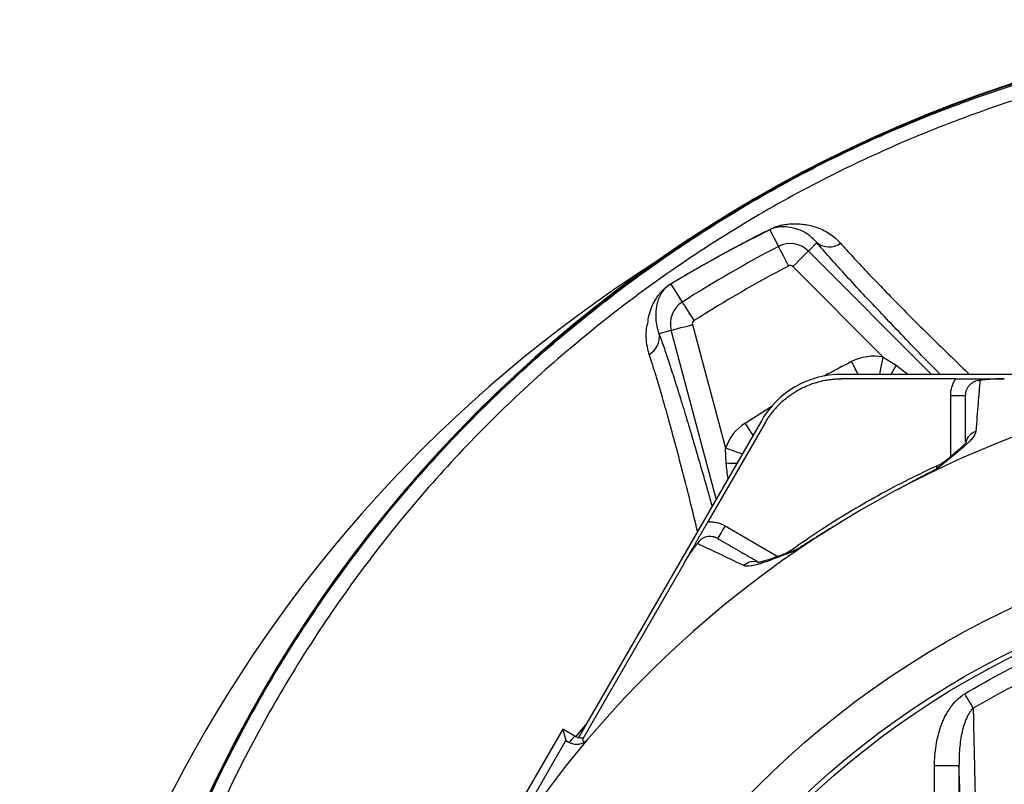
# Model space of a CAD drawing. Header units: millimetres. Extents: x 1733 to 2921, y 1515 to 2969.
# Tile 10 of 13: x 1733 to 2135, y 2655 to 2967. Entities that reach past the tile are written whole.
import ezdxf

# ---------------------------------------------------------------- set-up
doc = ezdxf.new("R2010")
doc.units = ezdxf.units.MM
doc.header["$LTSCALE"] = 2

msp = doc.modelspace()

# ---------------------------------------------------------------- linework, layer by layer
at = {"color": 7, "linetype": 'Continuous', "lineweight": 25}
for p, q in [((2038.98, 2881.01), (2042.53, 2874.21)), ((2058.19, 2875.77), (2054.76, 2872.33)), ((2085.31, 2829.07), (2048.41, 2865.98)), ((1998.62, 2858.88), (2003.27, 2851.54)), ((2007.46, 2842.34), (2020.97, 2791.92)), ((1993.84, 2838.69), (1998.78, 2840.01)), ((2085.31, 2829.07), (2090.55, 2825.79)), ((2167.07, 2822.02), (2068.3, 2822.02)), ((2114.97, 2820.24), (2068.3, 2820.24)), ((2112.85, 2813.38), (2118.85, 2813.38)), ((2035.58, 2803.13), (1960.97, 2673.9)), ((2037.12, 2802.24), (2013.79, 2761.83)), ((2021.2, 2785.75), (2020.97, 2791.92)), ((2003.9, 2744.7), (1962.72, 2673.36)), ((1954.5, 2677.31), (1879.42, 2547.26)), ((1954.5, 2677.31), (1955.77, 2672.59)), ((1959.43, 2674.47), (1954.5, 2677.31)), ((1884.14, 2548.53), (1955.77, 2672.59)), ((1955.77, 2672.59), (1957.15, 2671.79)), ((2116.25, 2662.35), (2106.27, 2662.35)), ((2106.27, 2607.38), (2106.27, 2662.35)), ((2116.25, 2662.35), (2116.25, 2607.38))]:
    msp.add_line(p, q, dxfattribs=at)
at = {"color": 8, "linetype": 'Continuous', "lineweight": 25}
for p, q in [((2054.76, 2872.33), (2105.07, 2822.02)), ((2017.2, 2771.29), (1998.78, 2840.01)), ((2112.85, 2788.47), (2112.85, 2813.38)), ((2020.79, 2760.23), (2042.36, 2747.77)), ((1959.67, 2674.07), (1963.92, 2679))]:
    msp.add_line(p, q, dxfattribs=at)
at = {"color": 7, "linetype": 'Continuous', "lineweight": 25, "flags": 128}
for points in [[(2042.53, 2874.21), (2042.65, 2873.98), (2042.91, 2873.48), (2043.31, 2872.72), (2043.83, 2871.73), (2044.45, 2870.54), (2045.15, 2869.2), (2045.91, 2867.75), (2046.7, 2866.24)], [(2054.76, 2872.33), (2054.58, 2872.16), (2054.18, 2871.76), (2053.58, 2871.15), (2052.79, 2870.36), (2051.84, 2869.41), (2050.76, 2868.34), (2049.61, 2867.18), (2048.41, 2865.98)], [(2003.27, 2851.54), (2003.41, 2851.33), (2003.71, 2850.85), (2004.17, 2850.13), (2004.77, 2849.18), (2005.49, 2848.05), (2006.3, 2846.77), (2007.18, 2845.38), (2008.09, 2843.95)], [(1998.78, 2840.01), (1999.02, 2840.08), (1999.57, 2840.23), (2000.4, 2840.45), (2001.48, 2840.74), (2002.78, 2841.09), (2004.24, 2841.48), (2005.82, 2841.9), (2007.46, 2842.34)], [(2020.79, 2760.23), (2020.2, 2759.21), (2019.64, 2758.24), (2019.12, 2757.34), (2018.67, 2756.55), (2018.29, 2755.91), (2018.02, 2755.43), (2017.85, 2755.13), (2017.79, 2755.03)], [(2122.05, 2685.89), (2121.69, 2686.5), (2121.3, 2687.16), (2120.88, 2687.85), (2120.45, 2688.58), (2120, 2689.33), (2119.53, 2690.1), (2119.06, 2690.89), (2118.59, 2691.68)]]:
    msp.add_lwpolyline(points, dxfattribs=at)
at = {"color": 8, "linetype": 'Continuous', "lineweight": 25, "flags": 128}
for points in [[(2083.95, 2822.02), (2084.14, 2822.99), (2084.39, 2824.31), (2084.68, 2825.8), (2084.99, 2827.4), (2085.31, 2829.07)], [(2075.09, 2822.02), (2074.63, 2822.93), (2073.94, 2824.28), (2073.2, 2825.73), (2072.42, 2827.25)], [(2029, 2802.17), (2034.28, 2805.55), (2039.61, 2808.86), (2039.68, 2808.91)], [(2032.19, 2797.25), (2031.64, 2798.1), (2030.81, 2799.38), (2029.92, 2800.75), (2029, 2802.17)], [(2027.76, 2789.58), (2026.83, 2789.9), (2025.56, 2790.34), (2024.12, 2790.83), (2022.58, 2791.37), (2020.97, 2791.92)]]:
    msp.add_lwpolyline(points, dxfattribs=at)
at = {"color": 7, "linetype": 'Continuous', "lineweight": 25}
for radius in [365.99, 350, 348]:
    msp.add_circle((2292.89, 2395.24), radius, dxfattribs=at)
for centre, radius, start, end in [((2308.89, 2417.24), 550.66, 101.2329, 175.7713), ((2308.89, 2417.24), 550.35, 101.2329, 175.7713), ((2038.29, 2881.93), 1.14, 306.8898, 328.0838), ((2292.89, 2395.24), 540.45, 117.5963, 122.4037), ((2047.37, 2864.95), 10.45, 45, 117.5963), ((2063.18, 2882.11), 8.07, 231.8197, 305.6318), ((2292.89, 2395.24), 560, 122.5894, 242.6014), ((2292.89, 2395.24), 531.46, 117.5963, 122.4037), ((2047.37, 2864.95), 1.46, 45, 117.5963), ((1997.38, 2860.45), 2, 308.3437, 320.4532), ((2008.87, 2842.72), 10.45, 122.4037, 195), ((2008.87, 2842.72), 1.46, 122.4037, 195), ((1985.81, 2837.28), 8.15, 299.4772, 9.9653), ((2081.52, 2809.43), 20.01, 79.0652, 117.0368), ((2068.3, 2784.24), 37.78, 90, 150), ((2292.89, 2395.24), 430.02, 106.818, 139.8096), ((2039.88, 2785.39), 20.01, 122.9632, 160.9348), ((2098.85, 2802.87), 20, 294.8259, 309.1605), ((2036.9, 2767.09), 20, 290.7421, 305.1513), ((2292.89, 2395.24), 430.02, 139.8096, 160.1904), ((2289.89, 2390.05), 436, 139.2822, 139.7441)]:
    msp.add_arc(centre, radius, start, end, dxfattribs=at)
at = {"color": 8, "linetype": 'Continuous', "lineweight": 25}
for centre, radius, start, end in [((2292.89, 2395.24), 485.01, 117.0368, 118.5289), ((2230.01, 2746.46), 160.45, 150.3688, 151.903), ((2124.77, 2793), 5.93, 106.158, 166.0217), ((2020.16, 2624.95), 160.79, 88.0989, 89.6299), ((2032.48, 2739.7), 5.94, 73.3112, 133.7661)]:
    msp.add_arc(centre, radius, start, end, dxfattribs=at)
for centre, major_axis, start_param, end_param in [((2079.74, 2834.65), (53.93, -41.22), 4.919718, 5.01431), ((2018.93, 2799.54), (-8.73, 67.31), 4.410468, 4.50506)]:
    msp.add_ellipse(centre, major_axis=major_axis, ratio=0.007121, start_param=start_param, end_param=end_param, dxfattribs=at)
at = {"color": 7, "linetype": 'Continuous', "lineweight": 25}
for points, knots in [([(1987.77, 1989.81), (1977.97, 1996.71), (1958.33, 2010.54), (1930.77, 2033.84), (1904.71, 2058.84), (1880.49, 2085.58), (1858.4, 2113.6), (1838.55, 2142.81), (1820.88, 2173.07), (1805.26, 2204.48), (1791.8, 2236.83), (1780.34, 2270.63), (1771.13, 2305.87), (1764.31, 2342.45), (1760.09, 2379.45), (1758.49, 2416.62), (1759.58, 2453.72), (1763.32, 2490.63), (1769.53, 2527.24), (1778.19, 2563.39), (1789.22, 2598.84), (1802.6, 2633.43), (1818.33, 2667.01), (1836.32, 2699.51), (1856.46, 2730.78), (1878.61, 2760.6), (1902.85, 2789), (1929.19, 2815.83), (1957.54, 2840.99), (1987.57, 2864.19), (2019.07, 2885.28), (2050.75, 2903.46), (2082.38, 2918.87), (2113.76, 2931.79), (2145.93, 2942.8), (2178.7, 2951.89), (2211.89, 2958.98), (2244.2, 2964.02), (2265.49, 2965.87), (2275.54, 2966.74)], [0, 0, 0, 0, 0.026927, 0.053952, 0.081009, 0.108033, 0.13496, 0.161114, 0.187358, 0.213634, 0.239881, 0.266036, 0.293796, 0.321663, 0.349566, 0.377432, 0.405191, 0.432911, 0.460725, 0.488573, 0.516388, 0.544109, 0.57184, 0.599666, 0.627525, 0.655351, 0.683082, 0.711375, 0.739769, 0.768197, 0.79659, 0.824883, 0.850209, 0.875625, 0.901092, 0.926565, 0.951995, 0.977329, 1, 1, 1, 1]), ([(2284.96, 2961.34), (2272, 2960.36), (2247.92, 2958.55), (2212.98, 2953.08), (2180.14, 2946.07), (2147.72, 2937.08), (2115.9, 2926.19), (2084.86, 2913.41), (2053.56, 2898.16), (2022.23, 2880.18), (1991.07, 2859.32), (1961.37, 2836.37), (1933.33, 2811.48), (1907.28, 2784.95), (1883.3, 2756.85), (1861.39, 2727.36), (1841.47, 2696.44), (1823.68, 2664.29), (1808.12, 2631.07), (1794.89, 2596.86), (1783.97, 2561.8), (1775.41, 2526.04), (1769.26, 2489.83), (1765.56, 2453.34), (1764.48, 2416.65), (1766.07, 2379.92), (1770.24, 2343.34), (1776.98, 2307.19), (1786.08, 2272.36), (1797.41, 2238.94), (1810.72, 2206.97), (1826.15, 2175.92), (1843.61, 2146.02), (1856.69, 2126.78), (1864.05, 2116.74), (1866.43, 2113.51), (1876.08, 2100.71), (1892.7, 2080.62), (1915.98, 2056.13), (1939.57, 2033.85), (1965, 2014), (1981.48, 1999.6), (1991.12, 1994.78), (1991.12, 1994.78)], [0, 0, 0, 0, 0.029314, 0.054488, 0.079756, 0.105067, 0.130373, 0.155627, 0.180792, 0.208899, 0.237106, 0.265348, 0.293555, 0.321663, 0.349212, 0.376856, 0.404531, 0.432175, 0.459724, 0.487263, 0.514896, 0.54256, 0.570192, 0.597729, 0.625288, 0.652953, 0.680654, 0.70832, 0.73588, 0.761845, 0.7879, 0.813984, 0.840037, 0.866, 0.866431, 0.868153, 0.875043, 0.902617, 0.92694, 0.95131, 0.975679, 1, 1, 1, 1, 1]), ([(1998.92, 2859.17), (2002.09, 2861.07), (2005.33, 2862.97), (2011.89, 2866.74), (2015.22, 2868.61), (2025.33, 2874.18), (2032.23, 2877.81), (2039.26, 2881.32)], [0, 0, 0, 0, 0.25, 0.25, 0.5, 0.5, 1, 1, 1, 1]), ([(2058.19, 2875.77), (2057.28, 2876.75), (2055.06, 2879.14), (2050.95, 2881.26), (2047.08, 2882.1), (2044.42, 2882.33), (2042.46, 2882.15), (2040.64, 2881.71), (2039.53, 2881.28), (2039.08, 2881.06), (2038.98, 2881.01)], [0, 0, 0, 0, 0.1715197, 0.4166157, 0.6619144, 0.7864799, 0.9106281, 0.9700517, 0.9932484, 1, 1, 1, 1]), ([(2039.26, 2881.32), (2039.85, 2881.62), (2040.37, 2881.84), (2041.36, 2882.23), (2041.81, 2882.39), (2043.08, 2882.78), (2043.82, 2882.95), (2045.2, 2883.21), (2045.83, 2883.3), (2046.74, 2883.38), (2047.03, 2883.4), (2047.61, 2883.43), (2047.89, 2883.44), (2048.16, 2883.45)], [0, 0, 0, 0, 0.125, 0.125, 0.25, 0.25, 0.5, 0.5, 0.75, 0.75, 0.875, 0.875, 1, 1, 1, 1]), ([(2048.16, 2883.45), (2048.36, 2883.45), (2048.55, 2883.46), (2048.94, 2883.47), (2049.14, 2883.47), (2049.73, 2883.47), (2050.14, 2883.46), (2051.37, 2883.41), (2052.21, 2883.34), (2054.75, 2883), (2056.47, 2882.61), (2059.9, 2881.4), (2061.6, 2880.59), (2064.07, 2878.99), (2064.87, 2878.4), (2066.43, 2877.08), (2067.17, 2876.35), (2067.88, 2875.55)], [0, 0, 0, 0, 0.03125, 0.03125, 0.0625, 0.0625, 0.125, 0.125, 0.25, 0.25, 0.5, 0.5, 0.75, 0.75, 0.875, 0.875, 1, 1, 1, 1]), ([(2038.98, 2881.01), (2032.03, 2877.45), (2021.6, 2872.08), (2008.27, 2864.57), (2001.83, 2860.78), (1998.62, 2858.88)], [0, 0, 0, 0, 0.498537, 0.749289, 1, 1, 1, 1]), ([(1989.39, 2844.4), (1989.58, 2845.44), (1989.83, 2846.49), (1990.49, 2848.59), (1990.9, 2849.66), (1991.7, 2851.31), (1991.99, 2851.87), (1992.68, 2853.02), (1993.06, 2853.62), (1993.77, 2854.58), (1994.03, 2854.91), (1994.62, 2855.6), (1994.95, 2855.97), (1995.55, 2856.58), (1995.77, 2856.79), (1996.26, 2857.24), (1996.54, 2857.48), (1997, 2857.85), (1997.17, 2857.98), (1997.51, 2858.24), (1997.68, 2858.37), (1998.22, 2858.74), (1998.58, 2858.97), (1998.92, 2859.17)], [0, 0, 0, 0, 0.25, 0.25, 0.5, 0.5, 0.625, 0.625, 0.75, 0.75, 0.8125, 0.8125, 0.875, 0.875, 0.90625, 0.90625, 0.9375, 0.9375, 0.953125, 0.953125, 0.96875, 0.96875, 1, 1, 1, 1]), ([(1998.62, 2858.88), (1998.48, 2858.8), (1998.34, 2858.71), (1998.03, 2858.51), (1997.87, 2858.4), (1997.56, 2858.18), (1997.41, 2858.06), (1997.15, 2857.85), (1997.03, 2857.75), (1996.71, 2857.47), (1996.54, 2857.31), (1996.24, 2857), (1996.11, 2856.86), (1995.75, 2856.46), (1995.56, 2856.22), (1995.21, 2855.76), (1995.06, 2855.54), (1994.65, 2854.92), (1994.43, 2854.53), (1994.04, 2853.78), (1993.87, 2853.42), (1993.43, 2852.36), (1993.21, 2851.69), (1992.87, 2850.36), (1992.75, 2849.71), (1992.65, 2848.91), (1992.63, 2848.75), (1992.6, 2848.43), (1992.58, 2848.27), (1992.54, 2847.77), (1992.51, 2847.41), (1992.46, 2846.27), (1992.45, 2845.44), (1992.61, 2842.77), (1992.97, 2840.78), (1993.84, 2838.69)], [0, 0, 0, 0, 0.007813, 0.007813, 0.015625, 0.015625, 0.023438, 0.023438, 0.03125, 0.03125, 0.046875, 0.046875, 0.0625, 0.0625, 0.09375, 0.09375, 0.125, 0.125, 0.1875, 0.1875, 0.25, 0.25, 0.375, 0.375, 0.5, 0.5, 0.53125, 0.53125, 0.5625, 0.5625, 0.625, 0.625, 0.75, 0.75, 1, 1, 1, 1]), ([(1989.82, 2830.18), (1989.45, 2831.54), (1988.71, 2834.25), (1988.56, 2838.02), (1988.73, 2841.74), (1989.39, 2843.16), (1989.39, 2844.4), (1989.39, 2844.4)], [0, 0, 0, 0, 0.246454, 0.493044, 0.746548, 0.999996, 1, 1, 1, 1]), ([(2044.1, 2810.89), (2044.3, 2811.08), (2044.71, 2811.44), (2045.35, 2811.98), (2045.99, 2812.5), (2046.64, 2813.01), (2047.31, 2813.49), (2047.99, 2813.97), (2048.68, 2814.43), (2050.07, 2815.31), (2052.25, 2816.52), (2055.28, 2817.86), (2058.44, 2818.92), (2061.14, 2819.55), (2063.33, 2819.91), (2064.98, 2820.1), (2066.64, 2820.22), (2067.75, 2820.24), (2068.3, 2820.24)], [0, 0, 0, 0, 0.031278, 0.062496, 0.093671, 0.124817, 0.155953, 0.187093, 0.218256, 0.249456, 0.373927, 0.499002, 0.624284, 0.749251, 0.812094, 0.874744, 0.937335, 1, 1, 1, 1]), ([(2112.85, 2813.38), (2112.85, 2814.61), (2113.03, 2815.8), (2113.57, 2817.54), (2113.79, 2818.12), (2114.32, 2819.21), (2114.62, 2819.74), (2114.97, 2820.24)], [0, 0, 0, 0, 0.5, 0.5, 0.75, 0.75, 1, 1, 1, 1]), ([(2114.97, 2820.24), (2115.84, 2820.24), (2116.69, 2820.24), (2118.37, 2820.24), (2119.18, 2820.24), (2120.76, 2820.24), (2121.53, 2820.24), (2122.71, 2820.24), (2123.11, 2820.24), (2123.72, 2820.24), (2123.93, 2820.24), (2124.37, 2820.24), (2124.59, 2820.24), (2125.03, 2820.24), (2125.25, 2820.24), (2125.68, 2820.24), (2125.9, 2820.24), (2126.53, 2820.24), (2126.93, 2820.24), (2128.12, 2820.24), (2128.89, 2820.24), (2130.49, 2820.24), (2131.3, 2820.24), (2132.98, 2820.24), (2133.86, 2820.24), (2134.74, 2820.24)], [0, 0, 0, 0, 0.125, 0.125, 0.25, 0.25, 0.375, 0.375, 0.4375, 0.4375, 0.46875, 0.46875, 0.5, 0.5, 0.53125, 0.53125, 0.5625, 0.5625, 0.625, 0.625, 0.75, 0.75, 0.875, 0.875, 1, 1, 1, 1]), ([(2124.8, 2819.55), (2123.99, 2819.54), (2123.2, 2819.36), (2122.12, 2818.88), (2121.77, 2818.68), (2121.12, 2818.22), (2120.82, 2817.97), (2120.28, 2817.39), (2120.04, 2817.07), (2119.61, 2816.41), (2119.44, 2816.06), (2119.15, 2815.32), (2119.04, 2814.94), (2118.89, 2814.17), (2118.85, 2813.78), (2118.85, 2813.38)], [0, 0, 0, 0, 0.25, 0.25, 0.375, 0.375, 0.5, 0.5, 0.625, 0.625, 0.75, 0.75, 0.875, 0.875, 1, 1, 1, 1]), ([(2124.8, 2819.55), (2124.55, 2816.66), (2124.29, 2813.52), (2123.73, 2806.61), (2123.43, 2802.85), (2123.12, 2798.7)], [0, 0, 0, 0, 0.5, 0.5, 1, 1, 1, 1]), ([(2134.74, 2820.24), (2133.77, 2820.24), (2132.82, 2820.23), (2130.97, 2820.16), (2130.1, 2820.11), (2128.45, 2819.98), (2127.66, 2819.9), (2126.55, 2819.78), (2126.19, 2819.73), (2125.48, 2819.64), (2125.14, 2819.59), (2124.8, 2819.55)], [0, 0, 0, 0, 0.25, 0.25, 0.5, 0.5, 0.75, 0.75, 0.875, 0.875, 1, 1, 1, 1]), ([(2118.85, 2794.46), (2118.85, 2797.23), (2118.85, 2803.26), (2118.85, 2809.19), (2118.85, 2812.53), (2118.85, 2813.38)], [0, 0, 0, 0, 0.387627, 0.84247, 1, 1, 1, 1]), ([(2044.1, 2810.89), (2043.91, 2810.72), (2043.53, 2810.37), (2042.98, 2809.83), (2042.43, 2809.29), (2041.9, 2808.73), (2041.39, 2808.16), (2041.05, 2807.77), (2040.88, 2807.57)], [0, 0, 0, 0, 0.166794, 0.333435, 0.5, 0.666565, 0.833206, 1, 1, 1, 1]), ([(2037.12, 2802.24), (2037.26, 2802.48), (2037.54, 2802.95), (2037.97, 2803.64), (2038.42, 2804.32), (2038.88, 2804.99), (2039.36, 2805.65), (2039.85, 2806.3), (2040.36, 2806.95), (2040.71, 2807.36), (2040.88, 2807.57)], [0, 0, 0, 0, 0.125008, 0.249885, 0.374695, 0.499504, 0.624374, 0.749371, 0.874559, 1, 1, 1, 1]), ([(2123.12, 2798.7), (2123.07, 2797.94), (2122.58, 2797.06), (2121.34, 2795.54), (2120.84, 2794.99), (2119.97, 2794.12), (2119.66, 2793.82), (2119.01, 2793.21), (2118.67, 2792.9), (2116.87, 2791.3), (2115.19, 2789.9), (2112.38, 2787.61), (2111.4, 2786.82), (2109.85, 2785.58), (2109.33, 2785.16), (2108.53, 2784.52), (2108.26, 2784.3), (2107.72, 2783.87), (2107.45, 2783.65), (2107.18, 2783.43)], [0, 0, 0, 0, 0.25, 0.25, 0.375, 0.375, 0.4375, 0.4375, 0.5, 0.5, 0.75, 0.75, 0.875, 0.875, 0.9375, 0.9375, 0.96875, 0.96875, 1, 1, 1, 1]), ([(2119.14, 2794.39), (2119.15, 2794.4), (2119.18, 2794.48), (2119, 2794.16), (2118.48, 2793.53), (2117.45, 2792.47), (2115.88, 2791.02), (2113.8, 2789.23), (2112.06, 2787.81), (2111.19, 2787.1)], [0, 0, 0, 0, 0.012985, 0.130323, 0.264945, 0.420916, 0.599325, 0.798951, 1, 1, 1, 1]), ([(2107.26, 2784.69), (2103.39, 2782.86), (2095.34, 2779.07), (2083.18, 2772.63), (2070.75, 2765.45), (2059.07, 2758.12), (2051.75, 2753.03), (2048.44, 2750.72)], [0, 0, 0, 0, 0.189157, 0.392407, 0.606676, 0.821909, 1, 1, 1, 1]), ([(2107.18, 2783.43), (2104.47, 2782.09), (2101.78, 2780.71), (2097.76, 2778.6), (2096.43, 2777.88), (2093.77, 2776.44), (2092.45, 2775.71), (2091.13, 2774.97)], [0, 0, 0, 0, 0.5, 0.5, 0.75, 0.75, 1, 1, 1, 1]), ([(2003.9, 2744.7), (2004.34, 2745.46), (2004.77, 2746.2), (2005.6, 2747.65), (2006.01, 2748.36), (2006.8, 2749.72), (2007.19, 2750.39), (2007.77, 2751.41), (2007.97, 2751.75), (2008.28, 2752.29), (2008.39, 2752.47), (2008.6, 2752.84), (2008.71, 2753.04), (2008.93, 2753.42), (2009.04, 2753.6), (2009.26, 2753.98), (2009.37, 2754.17), (2009.68, 2754.71), (2009.88, 2755.06), (2010.48, 2756.09), (2010.87, 2756.77), (2011.66, 2758.14), (2012.07, 2758.84), (2012.91, 2760.3), (2013.35, 2761.06), (2013.79, 2761.83)], [0, 0, 0, 0, 0.125, 0.125, 0.25, 0.25, 0.375, 0.375, 0.4375, 0.4375, 0.46875, 0.46875, 0.5, 0.5, 0.53125, 0.53125, 0.5625, 0.5625, 0.625, 0.625, 0.75, 0.75, 0.875, 0.875, 1, 1, 1, 1]), ([(2013.79, 2761.83), (2014.4, 2761.87), (2015.01, 2761.87), (2016.22, 2761.78), (2016.83, 2761.69), (2018.61, 2761.28), (2019.73, 2760.84), (2020.79, 2760.23)], [0, 0, 0, 0, 0.25, 0.25, 0.5, 0.5, 1, 1, 1, 1]), ([(2064.91, 2759.84), (2063.62, 2759.06), (2062.32, 2758.28), (2059.74, 2756.7), (2055.89, 2754.31), (2052.08, 2751.84), (2049.56, 2750.17)], [0, 0, 0, 0, 0.25, 0.25, 0.5, 1, 1, 1, 1]), ([(2003.9, 2744.7), (2004.39, 2745.55), (2004.88, 2746.36), (2005.86, 2747.92), (2006.34, 2748.66), (2007.28, 2750.02), (2007.74, 2750.66), (2008.4, 2751.56), (2008.62, 2751.85), (2009.05, 2752.42), (2009.27, 2752.7), (2009.48, 2752.97)], [0, 0, 0, 0, 0.25, 0.25, 0.5, 0.5, 0.75, 0.75, 0.875, 0.875, 1, 1, 1, 1]), ([(2017.79, 2755.03), (2017.44, 2755.23), (2017.09, 2755.39), (2016.35, 2755.65), (2015.96, 2755.75), (2015.18, 2755.87), (2014.79, 2755.89), (2014, 2755.86), (2013.6, 2755.8), (2012.83, 2755.62), (2012.46, 2755.49), (2011.74, 2755.16), (2011.39, 2754.96), (2010.44, 2754.26), (2009.89, 2753.66), (2009.48, 2752.97)], [0, 0, 0, 0, 0.125, 0.125, 0.25, 0.25, 0.375, 0.375, 0.5, 0.5, 0.625, 0.625, 0.75, 0.75, 1, 1, 1, 1]), ([(2028.37, 2743.99), (2024.62, 2745.8), (2021.22, 2747.43), (2014.96, 2750.39), (2012.11, 2751.74), (2009.48, 2752.97)], [0, 0, 0, 0, 0.5, 0.5, 1, 1, 1, 1]), ([(2017.79, 2755.03), (2018.53, 2754.6), (2021.42, 2752.94), (2026.56, 2749.97), (2031.8, 2746.94), (2034.21, 2745.55)], [0, 0, 0, 0, 0.157229, 0.611203, 1, 1, 1, 1]), ([(2049.56, 2750.17), (2049.4, 2750.11), (2049.24, 2750.04), (2048.91, 2749.92), (2048.43, 2749.73), (2047.31, 2749.29), (2046.37, 2748.93), (2044.54, 2748.22), (2043.37, 2747.76), (2039.99, 2746.47), (2037.93, 2745.71), (2035.64, 2744.96), (2035.2, 2744.82), (2034.34, 2744.56), (2033.92, 2744.44), (2032.73, 2744.12), (2032.01, 2743.96), (2030.06, 2743.64), (2029.05, 2743.66), (2028.37, 2743.99)], [0, 0, 0, 0, 0.015625, 0.015625, 0.03125, 0.0625, 0.125, 0.125, 0.25, 0.25, 0.5, 0.5, 0.5625, 0.5625, 0.625, 0.625, 0.75, 0.75, 1, 1, 1, 1]), ([(2044.38, 2748.53), (2044.29, 2748.49), (2042.84, 2747.94), (2040.67, 2747.13), (2037.97, 2746.2), (2036.06, 2745.64), (2034.8, 2745.36), (2034.13, 2745.29), (2034.13, 2745.29), (2034.13, 2745.29)], [0, 0, 0, 0, 0.015786, 0.255862, 0.454355, 0.632764, 0.788886, 0.923116, 1, 1, 1, 1]), ([(2118.59, 2691.68), (2129.28, 2698.08), (2140.25, 2703.88), (2157.12, 2711.7), (2162.81, 2714.16), (2171.45, 2717.63), (2174.35, 2718.74), (2180.19, 2720.91), (2183.12, 2721.95), (2197.84, 2726.97), (2209.77, 2730.33), (2233.91, 2735.7), (2246.13, 2737.71), (2258.5, 2739.03)], [0, 0, 0, 0, 0.25, 0.25, 0.375, 0.375, 0.4375, 0.4375, 0.5, 0.5, 0.75, 0.75, 1, 1, 1, 1]), ([(2250.39, 2729.6), (2244.88, 2728.81), (2233.86, 2727.23), (2217.45, 2723.83), (2201.16, 2719.67), (2185.03, 2714.67), (2169.14, 2708.89), (2153.3, 2702.19), (2137.53, 2694.63), (2127.22, 2688.81), (2122.05, 2685.89)], [0, 0, 0, 0, 0.122337, 0.244675, 0.368212, 0.491749, 0.615629, 0.739815, 0.869729, 1, 1, 1, 1]), ([(2106.27, 2662.35), (2106.27, 2665.13), (2106.47, 2667.87), (2107.32, 2673.27), (2107.96, 2675.93), (2109.13, 2679.2), (2109.39, 2679.85), (2109.93, 2681.13), (2110.22, 2681.76), (2111.15, 2683.62), (2111.85, 2684.81), (2113.05, 2686.52), (2113.47, 2687.08), (2114.36, 2688.14), (2114.83, 2688.65), (2116.3, 2690.1), (2117.38, 2690.96), (2118.59, 2691.68)], [0, 0, 0, 0, 0.25, 0.25, 0.5, 0.5, 0.5625, 0.5625, 0.625, 0.625, 0.75, 0.75, 0.8125, 0.8125, 0.875, 0.875, 1, 1, 1, 1]), ([(2122.05, 2685.89), (2121.53, 2685.3), (2120.45, 2684.1), (2118.82, 2680.91), (2117.31, 2676.01), (2116.33, 2669.41), (2116.28, 2664.72), (2116.25, 2662.35)], [0, 0, 0, 0, 0.094029, 0.192074, 0.429679, 0.712757, 1, 1, 1, 1]), ([(2122.05, 2685.89), (2122.07, 2685), (2122.26, 2676.61), (2122.61, 2660.35), (2123.1, 2636.52), (2123.42, 2619.92), (2123.57, 2611.61)], [0, 0, 0, 0, 0.038314, 0.358677, 0.679293, 1, 1, 1, 1]), ([(1964.4, 2672.75), (1964.16, 2672.52), (1963.92, 2672.31), (1963.38, 2671.92), (1963.1, 2671.75), (1962.51, 2671.46), (1962.21, 2671.34), (1961.58, 2671.15), (1961.26, 2671.08), (1960.61, 2671), (1960.28, 2670.98), (1959.63, 2671), (1959.3, 2671.04), (1958.34, 2671.23), (1957.72, 2671.46), (1957.15, 2671.79)], [0, 0, 0, 0, 0.125, 0.125, 0.25, 0.25, 0.375, 0.375, 0.5, 0.5, 0.625, 0.625, 0.75, 0.75, 1, 1, 1, 1]), ([(1959.43, 2674.47), (1959.96, 2674.16), (1960.51, 2673.95), (1961.39, 2673.74), (1961.69, 2673.7), (1962.29, 2673.66), (1962.59, 2673.66), (1962.89, 2673.68)], [0, 0, 0, 0, 0.5, 0.5, 0.75, 0.75, 1, 1, 1, 1]), ([(1962.72, 2673.36), (1962.7, 2673.28), (1962.68, 2673.12), (1962.68, 2672.9), (1962.69, 2672.71), (1962.73, 2672.54), (1962.8, 2672.37), (1962.92, 2672.21), (1963.1, 2672.12), (1963.31, 2672.11), (1963.49, 2672.14), (1963.67, 2672.21), (1963.81, 2672.29), (1963.96, 2672.38), (1964.06, 2672.46), (1964.16, 2672.54), (1964.26, 2672.64), (1964.39, 2672.76), (1964.54, 2672.92), (1964.67, 2673.05), (1964.73, 2673.11)], [0, 0, 0, 0, 0.113203, 0.219747, 0.31963, 0.412854, 0.499419, 0.634702, 0.749387, 0.817224, 0.87464, 0.908589, 0.937362, 0.954406, 0.968752, 0.975062, 0.981332, 0.987573, 0.993792, 1, 1, 1, 1]), ([(2118.12, 2607.38), (2117.84, 2616.92), (2117.54, 2626.27), (2116.92, 2644.61), (2116.59, 2653.58), (2116.25, 2662.35)], [0, 0, 0, 0, 0.5, 0.5, 1, 1, 1, 1])]:
    msp.add_open_spline(points, degree=3, knots=knots, dxfattribs=at)
at = {"color": 8, "linetype": 'Continuous', "lineweight": 25}
for points, knots in [([(2108.57, 2822.02), (2105.67, 2824.99), (2099.87, 2830.91), (2091.58, 2839.52), (2083.67, 2847.83), (2076.25, 2855.73), (2069.47, 2863.09), (2063.31, 2869.9), (2059.9, 2873.81), (2058.19, 2875.77)], [0, 0, 0, 0, 0.142984, 0.285536, 0.42847, 0.570971, 0.713843, 0.857167, 1, 1, 1, 1]), ([(2067.88, 2875.55), (2069.48, 2873.77), (2072.69, 2870.2), (2078.49, 2864), (2084.89, 2857.31), (2091.92, 2850.13), (2099.42, 2842.6), (2106.77, 2835.33), (2113.83, 2828.47), (2118.24, 2824.2), (2120.51, 2822.05), (2120.53, 2822.02)], [0, 0, 0, 0, 0.131264, 0.262987, 0.394292, 0.525842, 0.657796, 0.789401, 0.894169, 0.998945, 1, 1, 1, 1]), ([(1993.84, 2838.69), (1994.46, 2836.94), (1995.71, 2833.43), (1997.82, 2827.11), (2000.11, 2820.05), (2002.59, 2812.16), (2005.2, 2803.62), (2007.95, 2794.38), (2010.81, 2784.58), (2013.32, 2775.79), (2014.87, 2770.25), (2015.43, 2768.23)], [0, 0, 0, 0, 0.110577, 0.221159, 0.335986, 0.450819, 0.568447, 0.686083, 0.808058, 0.930042, 1, 1, 1, 1]), ([(2009.53, 2758), (2008.55, 2762.04), (2006.52, 2770.39), (2003.41, 2782.6), (2000.28, 2794.5), (1997.44, 2804.85), (1994.94, 2813.63), (1992.94, 2820.37), (1991.23, 2825.9), (1990.29, 2828.76), (1989.82, 2830.18)], [0, 0, 0, 0, 0.138081, 0.286283, 0.435029, 0.583141, 0.701856, 0.820561, 0.910282, 1, 1, 1, 1]), ([(2107.18, 2783.43), (2107.19, 2783.44), (2107.78, 2784.03), (2109.22, 2785.45), (2110.48, 2786.45), (2111.23, 2787.05)], [0, 0, 0, 0, 0.0054729, 0.4112858, 1, 1, 1, 1]), ([(2107.18, 2783.43), (2107.22, 2783.83), (2107.31, 2784.6), (2107.28, 2784.66), (2107.27, 2784.69)], [0, 0, 0, 0, 0.522382, 1, 1, 1, 1]), ([(2044.4, 2748.47), (2045.29, 2748.82), (2046.8, 2749.41), (2048.74, 2749.95), (2049.55, 2750.17), (2049.56, 2750.17)], [0, 0, 0, 0, 0.588989, 0.994531, 1, 1, 1, 1]), ([(2048.44, 2750.72), (2048.45, 2750.69), (2048.48, 2750.65), (2049.18, 2750.34), (2049.56, 2750.17)], [0, 0, 0, 0, 0.4547606, 1, 1, 1, 1])]:
    msp.add_open_spline(points, degree=3, knots=knots, dxfattribs=at)

doc.saveas('drawing.dxf')
